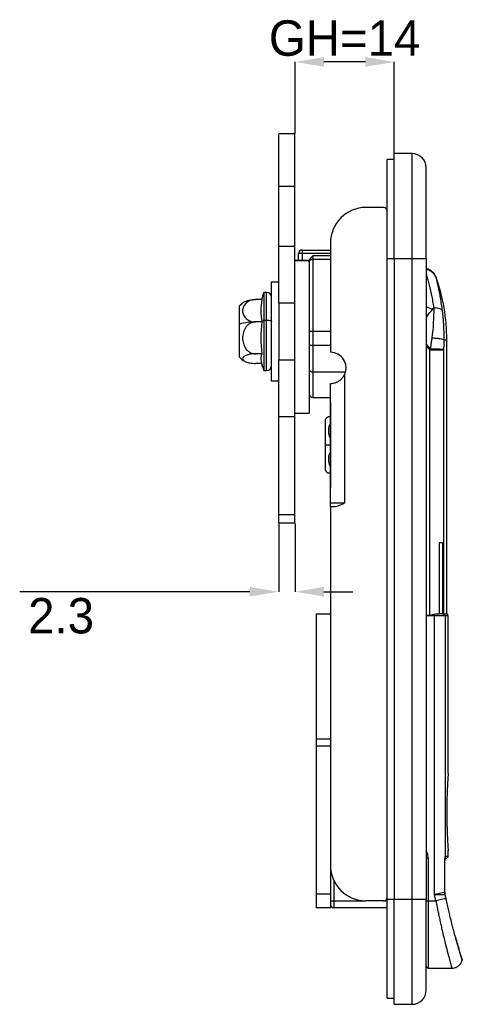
# Model space of a CAD drawing. Header units: millimetres. Extents: x 346 to 889, y 14 to 398.
# Tile 5 of 8: x 539 to 601, y 161 to 300. Entities that reach past the tile are written whole.
import ezdxf

# ---------------------------------------------------------------- set-up
doc = ezdxf.new("R2010")
doc.units = ezdxf.units.MM
doc.header["$PDSIZE"] = -1
doc.layers.add('1轮廓实线层', color=7, linetype='Continuous')
doc.layers.add('7标注层', color=3, linetype='Continuous')
doc.styles.add('SLDTEXTSTYLE5', font='TXT', dxfattribs={"width": 0.7})
doc.dimstyles.new('SLDDIMSTYLE0', dxfattribs={"dimtxt": 3.5, "dimasz": 4.08, "dimexe": 0, "dimexo": 0.0625, "dimgap": 0.875, "dimtad": 2, "dimlfac": 2, "dimrnd": 1e-09, "dimzin": 12, "dimdsep": 46, "dimtxsty": 'SLDTEXTSTYLE5', "dimsah": 1, "dimcen": 0.09, "dimadec": 0, "dimazin": 3, "dimtfac": 1, "dimtofl": 0, "dimtmove": 0, "dimatfit": 3, "dimfxl": 1, "dimfrac": 2, "dimtolj": 1, "dimtzin": 12, "dimarcsym": 0})

# ---------------------------------------------------------------- blocks, each defined once
blk = doc.blocks.new('_D_3')
at = {"layer": '7标注层', "color": 0, "lineweight": -2, "transparency": 16777216}
for p, q in [((577.59, 284.25), (577.59, 294.34)), ((587.51, 294.34), (581.67, 294.34)), ((591.59, 281.48), (591.59, 294.34))]:
    blk.add_line(p, q, dxfattribs=at)
at = {"layer": '7标注层', "color": 0, "transparency": 16777216}
for points in [[(581.67, 295.02), (581.67, 293.66), (577.59, 294.34)], [(587.51, 295.02), (587.51, 293.66), (591.59, 294.34)]]:
    blk.add_solid(points, dxfattribs=at)
at = {"layer": 'Defpoints', "color": 0, "transparency": 16777216}
for p in [(577.59, 294.34), (577.59, 284.19), (591.59, 281.41)]:
    blk.add_point(p, dxfattribs=at)
at = {"layer": '7标注层', "color": 0, "transparency": 16777216, "insert": (584.59, 300.21), "char_height": 3.5, "attachment_point": 2}
blk.add_mtext('\\A1;{\\H1.42857x;GH=14}', dxfattribs=at)
blk = doc.blocks.new('_D_4')
at = {"layer": '7标注层', "color": 0, "lineweight": -2, "transparency": 16777216}
for p, q in [((575.29, 229.25), (575.29, 219.61)), ((577.59, 229.25), (577.59, 219.61)), ((571.21, 219.61), (538.78, 219.61)), ((581.67, 219.61), (585.75, 219.61))]:
    blk.add_line(p, q, dxfattribs=at)
at = {"layer": '7标注层', "color": 0, "transparency": 16777216}
for points in [[(571.21, 220.29), (571.21, 218.93), (575.29, 219.61)], [(581.67, 220.29), (581.67, 218.93), (577.59, 219.61)]]:
    blk.add_solid(points, dxfattribs=at)
at = {"layer": 'Defpoints', "color": 0, "transparency": 16777216}
for p in [(575.29, 229.31), (577.59, 229.31), (577.59, 219.61)]:
    blk.add_point(p, dxfattribs=at)
at = {"layer": '7标注层', "color": 0, "transparency": 16777216, "insert": (544.61, 218.73), "char_height": 3.5, "attachment_point": 2}
blk.add_mtext('\\A1;{\\H1.42857x;2.3}', dxfattribs=at)

msp = doc.modelspace()

# ---------------------------------------------------------------- linework, layer by layer
at = {"layer": '1轮廓实线层'}
for p, q in [((577.587, 284.186), (575.287, 284.186)), ((575.287, 276.779), (575.287, 284.186)), ((577.587, 276.779), (577.587, 284.186)), ((591.587, 280.564), (590.587, 280.564)), ((590.587, 273.314), (590.587, 280.564)), ((594.087, 281.414), (591.587, 281.414)), ((591.587, 266.564), (591.587, 281.414)), ((594.087, 266.564), (594.087, 281.414)), ((596.087, 266.564), (596.087, 279.414)), ((577.587, 276.779), (575.287, 276.779)), ((575.287, 268.314), (575.287, 276.779)), ((577.587, 268.314), (577.587, 276.779)), ((590.087, 273.814), (587.587, 273.814)), ((590.587, 176.514), (590.587, 273.314)), ((577.587, 268.314), (575.287, 268.314)), ((575.287, 260.314), (575.287, 268.314)), ((577.587, 260.314), (577.587, 268.314)), ((582.587, 268.814), (582.587, 253.388)), ((578.087, 266.34), (578.087, 267.314)), ((578.587, 267.314), (578.087, 267.314)), ((578.587, 267.814), (578.587, 267.314)), ((578.587, 267.814), (582.587, 267.814)), ((578.587, 267.314), (578.587, 266.34)), ((582.587, 267.314), (578.587, 267.314)), ((580.087, 266.979), (580.087, 266.535)), ((582.587, 266.979), (580.087, 266.979)), ((579.587, 266.34), (577.587, 266.34)), ((579.587, 266.273), (577.587, 266.273)), ((579.587, 266.34), (579.587, 266.273)), ((579.587, 266.273), (579.587, 244.814)), ((580.087, 266.535), (580.087, 256.314)), ((580.087, 266.535), (582.587, 266.535)), ((591.587, 266.564), (590.587, 266.564)), ((594.087, 266.564), (591.587, 266.564)), ((591.587, 266.564), (591.587, 176.264)), ((596.087, 266.564), (594.087, 266.564)), ((594.087, 176.264), (594.087, 266.564)), ((596.087, 266.564), (596.087, 176.264)), ((597.441, 264.052), (597.456, 264.052)), ((574.287, 249.314), (574.287, 263.314)), ((574.287, 263.314), (575.287, 263.314)), ((573.587, 261.814), (573.187, 261.814)), ((573.187, 261.814), (573.187, 257.92)), ((573.587, 257.92), (573.587, 261.814)), ((569.787, 257.37), (569.787, 259.932)), ((572.916, 260.814), (572.023, 260.814)), ((577.587, 260.314), (575.287, 260.314)), ((575.287, 260.314), (575.287, 252.314)), ((577.587, 252.314), (577.587, 260.314)), ((596.954, 259.417), (596.087, 259.784)), ((569.787, 252.695), (569.787, 257.37)), ((572.916, 257.663), (572.023, 257.663)), ((573.187, 257.92), (573.187, 250.814)), ((573.187, 257.92), (573.587, 257.92)), ((573.587, 250.814), (573.587, 257.92)), ((580.087, 256.314), (579.587, 256.314)), ((580.087, 256.314), (580.087, 254.414)), ((582.587, 256.314), (580.087, 256.314)), ((579.587, 254.414), (580.087, 254.414)), ((580.087, 254.414), (580.087, 250.615)), ((580.087, 254.414), (582.587, 254.414)), ((596.685, 253.882), (596.087, 254.571)), ((596.595, 253.712), (596.087, 254.272)), ((598.987, 255.116), (598.606, 255.116)), ((598.987, 216.496), (598.987, 255.116)), ((572.916, 253.162), (572.023, 253.162)), ((596.595, 253.712), (598.594, 253.712)), ((596.595, 216.314), (596.595, 253.712)), ((598.594, 216.496), (598.594, 253.712)), ((572.884, 251.813), (572.023, 251.813)), ((575.287, 252.314), (577.587, 252.314)), ((575.287, 244.314), (575.287, 252.314)), ((577.587, 244.314), (577.587, 252.314)), ((573.187, 250.814), (573.587, 250.814)), ((580.087, 250.615), (584.711, 250.615)), ((580.087, 250.615), (580.087, 247.014)), ((584.587, 250.271), (584.587, 232.139)), ((575.287, 249.314), (574.287, 249.314)), ((582.587, 232.139), (582.587, 248.988)), ((580.087, 247.014), (582.587, 247.014)), ((582.596, 246.314), (582.596, 234.314)), ((577.587, 244.814), (579.587, 244.814)), ((575.287, 244.314), (577.587, 244.314)), ((575.287, 230.52), (575.287, 244.314)), ((577.587, 230.52), (577.587, 244.314)), ((581.887, 240.314), (581.887, 243.932)), ((581.887, 236.695), (581.887, 240.314)), ((581.887, 240.314), (582.596, 240.314)), ((582.587, 232.139), (584.587, 232.139)), ((582.587, 231.639), (582.587, 181.014)), ((582.587, 231.639), (583.087, 231.639)), ((575.287, 230.52), (577.587, 230.52)), ((575.287, 229.314), (575.287, 230.52)), ((575.287, 229.314), (577.587, 229.314)), ((577.587, 229.314), (577.587, 230.52)), ((597.911, 226.514), (597.911, 216.514)), ((598.383, 226.514), (597.911, 226.514)), ((598.383, 226.514), (598.383, 216.514)), ((580.587, 216.514), (582.587, 216.514)), ((580.587, 216.514), (580.587, 198.814)), ((596.087, 216.314), (596.595, 216.314)), ((596.087, 216.3), (596.595, 216.293)), ((597.253, 216.214), (596.087, 216.214)), ((596.595, 216.314), (596.768, 216.314)), ((597.253, 216.214), (597.253, 216.453)), ((597.253, 176.897), (597.253, 216.214)), ((598.744, 216.214), (597.253, 216.214)), ((598.383, 216.514), (597.911, 216.514)), ((598.744, 216.214), (598.744, 182.132)), ((599.187, 216.214), (598.744, 216.214)), ((599.187, 193.964), (599.187, 216.214)), ((582.587, 198.814), (580.587, 198.814)), ((580.587, 198.814), (580.587, 197.814)), ((582.587, 197.814), (580.587, 197.814)), ((580.587, 197.814), (580.587, 177.014)), ((596.387, 182.014), (596.087, 182.014)), ((596.387, 182.014), (596.387, 176.014)), ((598.744, 182.132), (598.734, 182.076)), ((598.79, 182.314), (599.187, 182.314)), ((598.793, 182.014), (598.887, 182.014)), ((599.187, 182.314), (599.187, 183.064)), ((582.587, 181.014), (582.587, 177.014)), ((598.705, 177.222), (598.705, 181.714)), ((598.705, 181.714), (598.715, 181.714)), ((598.715, 177.222), (598.715, 181.714)), ((583.087, 178.834), (583.087, 176.014)), ((580.587, 177.014), (582.587, 177.014)), ((580.587, 177.014), (580.587, 175.014)), ((582.587, 177.014), (582.587, 175.014)), ((590.587, 176.264), (590.587, 176.514)), ((597.453, 176.014), (597.253, 176.897)), ((598.739, 176.899), (598.702, 177.224)), ((598.715, 177.222), (598.705, 177.222)), ((598.734, 176.944), (598.709, 177.167)), ((598.741, 176.901), (598.738, 176.901)), ((598.741, 176.901), (598.75, 176.904)), ((598.87, 176.334), (598.741, 176.901)), ((598.879, 176.336), (598.75, 176.904)), ((582.587, 175.014), (580.587, 175.014)), ((582.587, 176.014), (583.087, 176.014)), ((583.087, 176.014), (583.087, 175.014)), ((583.087, 176.014), (587.587, 176.014)), ((590.587, 175.014), (583.087, 175.014)), ((590.087, 176.014), (587.587, 176.014)), ((590.087, 176.014), (590.587, 176.014)), ((590.587, 176.264), (591.587, 176.264)), ((590.587, 162.264), (590.587, 176.264)), ((591.587, 176.264), (594.087, 176.264)), ((591.587, 161.414), (591.587, 176.264)), ((594.087, 176.264), (596.087, 176.264)), ((594.087, 161.414), (594.087, 176.264)), ((596.087, 163.414), (596.087, 176.264)), ((596.087, 176.014), (596.387, 176.014)), ((596.387, 176.014), (597.453, 176.014)), ((596.387, 176.014), (596.387, 166.514)), ((598.87, 176.334), (597.453, 176.014)), ((598.879, 176.336), (598.87, 176.334)), ((598.937, 176.078), (598.878, 176.338)), ((598.937, 176.077), (598.878, 176.338)), ((598.937, 176.078), (598.927, 176.076)), ((601.154, 167.812), (601.157, 167.804)), ((601.155, 167.81), (601.157, 167.802)), ((596.387, 166.514), (599.712, 166.514)), ((590.587, 162.264), (591.587, 162.264)), ((591.587, 161.414), (594.087, 161.414))]:
    msp.add_line(p, q, dxfattribs=at)
at = {"layer": '1轮廓实线层', "flags": 128}
for points in [[(573.587, 257.92), (573.723, 257.916), (573.855, 257.904), (573.976, 257.885), (574.082, 257.86), (574.169, 257.829), (574.233, 257.794), (574.273, 257.755), (574.287, 257.715)], [(596.595, 216.293), (596.595, 216.296), (596.595, 216.298), (596.595, 216.301), (596.595, 216.304), (596.595, 216.306), (596.595, 216.309), (596.595, 216.311), (596.595, 216.314)]]:
    msp.add_lwpolyline(points, dxfattribs=at)
at = {"layer": '1轮廓实线层'}
for centre, radius, start, end in [((594.087, 279.414), 2, 0, 90), ((587.587, 268.814), 5, 90, 180), ((590.087, 273.314), 0.5, 0, 90), ((578.587, 267.314), 0.5, 90, 180), ((571.987, 255.116), 27, 360, 19.32834), ((589.542, 256.314), 17.256, 161.41338, 164.88302), ((573.587, 261.114), 0.7, 0, 90), ((572.023, 257.932), 3, 120.91761, 138.18969), ((580.619, 259.238), 7.862, 168.44013, 191.55987), ((571.879, 250.055), 7.609, 88.92025, 105.96279), ((588.695, 255.412), 15.938, 171.88441, 188.11559), ((575.754, 254.952), 3.924, 130.86389, 136.31618), ((574.269, 252.489), 1.511, 153.54223, 193.71828), ((582.587, 251.188), 2.2, 335.38002, 90), ((572.023, 254.695), 3, 221.81031, 239.06899), ((589.542, 256.314), 17.256, 194.02689, 198.58662), ((573.587, 251.514), 0.7, 270, 0), ((580.034, 251.064), 0.453, 188.83351, 276.7016), ((580.087, 247.514), 0.5, 180, 270), ((584.123, 241.932), 3, 127.22461, 138.18969), ((584.123, 238.695), 3, 221.81031, 232.76655), ((598.445, 216.214), 0.299, 359.87025, 79.94203), ((598.887, 216.214), 0.3, 0, 71.1006), ((594.587, 182.014), 1.8, 0, 33.55731), ((598.887, 182.314), 0.3, 269.99996, 0), ((587.587, 181.014), 5, 180, 270), ((590.087, 176.514), 0.5, 270, 0), ((583.087, 175.514), 0.5, 180, 270), ((596.387, 166.814), 0.3, 180, 270), ((594.087, 163.414), 2, 270, 0)]:
    msp.add_arc(centre, radius, start, end, dxfattribs=at)
for points, knots in [([(579.587, 266.113), (579.587, 266.286), (579.654, 266.45), (579.843, 266.735), (579.966, 266.858), (580.087, 266.979)], [0, 0, 0, 0, 0.5, 0.5, 1, 1, 1, 1]), ([(579.587, 266.089), (579.588, 266.11), (579.589, 266.15), (579.604, 266.209), (579.625, 266.264), (579.654, 266.315), (579.688, 266.36), (579.727, 266.4), (579.769, 266.435), (579.813, 266.464), (579.859, 266.487), (579.906, 266.506), (579.953, 266.519), (579.998, 266.528), (580.043, 266.534), (580.072, 266.534), (580.087, 266.535)], [0, 0, 0, 0, 0.088195, 0.173811, 0.256848, 0.3373059, 0.4151847, 0.4904841, 0.5632041, 0.6333443, 0.7009046, 0.7658848, 0.8282846, 0.8881039, 0.9453424, 1, 1, 1, 1]), ([(597.44, 264.046), (597.39, 264.16), (597.261, 264.45), (596.895, 264.815), (596.478, 265.086), (596.188, 265.146), (596.087, 265.167)], [0, 0, 0, 0, 0.2026155, 0.5172076, 0.8318027, 1, 1, 1, 1]), ([(597.473, 263.971), (597.393, 264.119), (597.23, 264.42), (596.845, 264.768), (596.454, 264.996), (596.185, 265.051), (596.087, 265.071)], [0, 0, 0, 0, 0.2746473, 0.5569305, 0.8374309, 1, 1, 1, 1]), ([(596.087, 264.452), (596.096, 264.418), (596.147, 264.24), (596.273, 263.775), (596.45, 263.082), (596.637, 262.295), (596.82, 261.454), (596.994, 260.58), (597.099, 259.967), (597.151, 259.668)], [0, 0, 0, 0, 0.04072584, 0.21637908, 0.3857996, 0.54892455, 0.70570186, 0.85609148, 1, 1, 1, 1]), ([(598.381, 259.236), (598.341, 259.553), (598.253, 260.194), (598.109, 261.089), (597.959, 261.902), (597.817, 262.596), (597.693, 263.158), (597.607, 263.527), (597.569, 263.686), (597.556, 263.738)], [0, 0, 0, 0, 0.1419295, 0.2943229, 0.446065, 0.5974101, 0.7487797, 0.9009107, 1, 1, 1, 1]), ([(572.023, 260.814), (571.885, 260.814), (571.751, 260.801), (571.489, 260.752), (571.361, 260.715), (571.126, 260.622), (571.017, 260.565), (570.818, 260.437), (570.73, 260.367), (570.573, 260.214), (570.505, 260.132), (570.392, 259.964), (570.345, 259.878), (570.234, 259.609), (570.198, 259.424), (570.198, 259.052), (570.234, 258.867), (570.381, 258.513), (570.494, 258.339), (570.727, 258.112), (570.817, 258.04), (571.015, 257.912), (571.123, 257.856), (571.361, 257.762), (571.486, 257.725), (571.747, 257.676), (571.885, 257.663), (572.023, 257.663)], [0, 0, 0, 0, 0.0625, 0.0625, 0.125, 0.125, 0.1875, 0.1875, 0.25, 0.25, 0.3125, 0.3125, 0.375, 0.375, 0.5, 0.5, 0.625, 0.625, 0.75, 0.75, 0.8125, 0.8125, 0.875, 0.875, 0.9375, 0.9375, 1, 1, 1, 1]), ([(570.486, 260.497), (570.579, 260.549), (570.766, 260.651), (571.243, 260.762), (571.691, 260.81), (571.957, 260.813), (572.023, 260.814)], [0, 0, 0, 0, 0.2969726, 0.5979512, 0.9004222, 1, 1, 1, 1]), ([(596.087, 258.282), (596.144, 258.36), (596.438, 258.766), (596.724, 259.126), (596.954, 259.417)], [0, 0, 0, 0, 0.194417, 1, 1, 1, 1]), ([(598.381, 259.236), (598.359, 259.291), (598.317, 259.344), (598.187, 259.444), (598.099, 259.49), (597.882, 259.568), (597.753, 259.601), (597.468, 259.647), (597.312, 259.662), (597.151, 259.668)], [0, 0, 0, 0, 0.25, 0.25, 0.5, 0.5, 0.75, 0.75, 1, 1, 1, 1]), ([(598.606, 255.116), (598.609, 255.378), (598.609, 255.905), (598.59, 256.668), (598.554, 257.382), (598.508, 258.027), (598.454, 258.601), (598.41, 258.996), (598.385, 259.2), (598.381, 259.236)], [0, 0, 0, 0, 0.1868979, 0.3751187, 0.5476726, 0.7047544, 0.8464733, 0.9728621, 1, 1, 1, 1]), ([(572.023, 257.663), (571.885, 257.663), (571.751, 257.644), (571.489, 257.574), (571.361, 257.521), (571.126, 257.388), (571.017, 257.308), (570.818, 257.125), (570.73, 257.024), (570.573, 256.806), (570.505, 256.689), (570.392, 256.45), (570.345, 256.326), (570.234, 255.943), (570.198, 255.678), (570.198, 255.147), (570.234, 254.883), (570.381, 254.376), (570.494, 254.129), (570.727, 253.804), (570.817, 253.701), (571.015, 253.519), (571.123, 253.439), (571.361, 253.304), (571.486, 253.252), (571.747, 253.181), (571.885, 253.162), (572.023, 253.162)], [0, 0, 0, 0, 0.0625, 0.0625, 0.125, 0.125, 0.1875, 0.1875, 0.25, 0.25, 0.3125, 0.3125, 0.375, 0.375, 0.5, 0.5, 0.625, 0.625, 0.75, 0.75, 0.8125, 0.8125, 0.875, 0.875, 0.9375, 0.9375, 1, 1, 1, 1]), ([(598.606, 255.116), (598.585, 255.143), (598.532, 255.171), (598.349, 255.227), (598.219, 255.255), (597.897, 255.303), (597.705, 255.324), (597.297, 255.356), (597.082, 255.367), (596.873, 255.373)], [0, 0, 0, 0, 0.25, 0.25, 0.5, 0.5, 0.75, 0.75, 1, 1, 1, 1]), ([(598.594, 253.801), (598.594, 253.879), (598.596, 254.158), (598.599, 254.597), (598.603, 254.956), (598.606, 255.116)], [0, 0, 0, 0, 0.1774232, 0.6332241, 1, 1, 1, 1]), ([(572.023, 253.162), (571.885, 253.162), (571.751, 253.157), (571.489, 253.136), (571.361, 253.12), (571.126, 253.08), (571.017, 253.056), (570.818, 253.001), (570.73, 252.971), (570.573, 252.906), (570.505, 252.871), (570.392, 252.799), (570.345, 252.762), (570.234, 252.647), (570.198, 252.568), (570.198, 252.408), (570.234, 252.329), (570.381, 252.177), (570.494, 252.103), (570.727, 252.006), (570.817, 251.975), (571.015, 251.92), (571.123, 251.896), (571.361, 251.856), (571.486, 251.84), (571.747, 251.819), (571.885, 251.813), (572.023, 251.813)], [0, 0, 0, 0, 0.0625, 0.0625, 0.125, 0.125, 0.1875, 0.1875, 0.25, 0.25, 0.3125, 0.3125, 0.375, 0.375, 0.5, 0.5, 0.625, 0.625, 0.75, 0.75, 0.8125, 0.8125, 0.875, 0.875, 0.9375, 0.9375, 1, 1, 1, 1]), ([(596.685, 253.882), (596.903, 253.881), (597.134, 253.878), (597.579, 253.869), (597.793, 253.863), (598.155, 253.847), (598.303, 253.838), (598.511, 253.82), (598.572, 253.81), (598.594, 253.801)], [0, 0, 0, 0, 0.25, 0.25, 0.5, 0.5, 0.75, 0.75, 1, 1, 1, 1]), ([(598.594, 253.712), (598.594, 253.719), (598.594, 253.747), (598.594, 253.777), (598.594, 253.8), (598.594, 253.801)], [0, 0, 0, 0, 0.2547648, 0.9382555, 1, 1, 1, 1]), ([(582.587, 248.988), (582.587, 248.988), (582.604, 248.988), (582.672, 248.989), (582.723, 248.991), (582.921, 249.009), (583.119, 249.039), (583.46, 249.165), (583.582, 249.221), (583.821, 249.362), (583.941, 249.448), (584.163, 249.646), (584.265, 249.758), (584.446, 250.002), (584.523, 250.132), (584.587, 250.271)], [0, 0, 0, 0, 0.125, 0.125, 0.25, 0.25, 0.5, 0.5, 0.625, 0.625, 0.75, 0.75, 0.875, 0.875, 1, 1, 1, 1]), ([(582.314, 244.314), (582.309, 244.314), (582.268, 244.314), (582.36, 244.314), (582.569, 244.314), (582.596, 244.314)], [0, 0, 0, 0, 0.1062722, 0.8843401, 1, 1, 1, 1]), ([(582.596, 243.367), (582.514, 243.221), (582.31, 242.854), (582.278, 242.152), (582.358, 241.554), (582.568, 241.274), (582.596, 241.237)], [0, 0, 0, 0, 0.2182373, 0.5474499, 0.9414342, 1, 1, 1, 1]), ([(582.596, 239.367), (582.514, 239.221), (582.31, 238.854), (582.278, 238.152), (582.358, 237.554), (582.568, 237.274), (582.596, 237.237)], [0, 0, 0, 0, 0.2182373, 0.5474498, 0.9414341, 1, 1, 1, 1]), ([(582.596, 236.314), (582.512, 236.314), (582.323, 236.314), (582.317, 236.314), (582.314, 236.314)], [0, 0, 0, 0, 0.4418447, 1, 1, 1, 1]), ([(582.587, 231.639), (582.587, 231.639), (582.587, 231.711), (582.587, 231.901), (582.587, 232.021), (582.587, 232.139)], [0, 0, 0, 0, 0.5, 0.5, 1, 1, 1, 1]), ([(583.087, 231.639), (583.355, 231.639), (583.613, 231.711), (584.111, 231.901), (584.35, 232.021), (584.587, 232.139)], [0, 0, 0, 0, 0.5, 0.5, 1, 1, 1, 1]), ([(596.768, 216.314), (596.852, 216.333), (596.933, 216.359), (597.094, 216.408), (597.174, 216.432), (597.253, 216.453)], [0, 0, 0, 0, 0.5, 0.5, 1, 1, 1, 1]), ([(597.253, 216.453), (597.372, 216.483), (597.488, 216.497), (597.709, 216.512), (597.815, 216.514), (597.911, 216.514)], [0, 0, 0, 0, 0.5, 0.5, 1, 1, 1, 1]), ([(599.187, 193.964), (599.187, 193.963), (599.186, 193.961), (599.185, 193.946), (599.184, 193.921), (599.181, 193.884), (599.178, 193.837), (599.173, 193.777), (599.168, 193.705), (599.162, 193.62), (599.156, 193.522), (599.148, 193.41), (599.14, 193.284), (599.131, 193.143), (599.122, 192.988), (599.112, 192.819), (599.097, 192.552), (599.077, 192.172), (599.054, 191.668), (599.035, 191.159), (599.019, 190.66), (599.006, 190.181), (598.998, 189.73), (598.994, 189.438), (598.992, 189.3)], [0, 0, 0, 0, 0.02937535, 0.05932859, 0.08985919, 0.12096603, 0.15264849, 0.18490608, 0.21773852, 0.25114562, 0.28512716, 0.31968269, 0.35481183, 0.39051411, 0.42678924, 0.46363694, 0.5010571, 0.58943886, 0.67211215, 0.74907912, 0.82034454, 0.88591283, 0.94580213, 1, 1, 1, 1]), ([(598.992, 189.3), (598.992, 189.222), (598.99, 189.064), (598.989, 188.824), (598.988, 188.578), (598.988, 188.328), (598.99, 188.073), (598.991, 187.814), (598.994, 187.552), (598.998, 187.288), (599.003, 187.022), (599.009, 186.755), (599.016, 186.488), (599.023, 186.223), (599.032, 185.959), (599.041, 185.699), (599.051, 185.444), (599.062, 185.194), (599.077, 184.868), (599.096, 184.493), (599.118, 184.106), (599.137, 183.79), (599.153, 183.539), (599.166, 183.348), (599.176, 183.211), (599.182, 183.123), (599.186, 183.072), (599.186, 183.066), (599.187, 183.064)], [0, 0, 0, 0, 0.0251955, 0.0509128, 0.0771438, 0.1038865, 0.1311447, 0.1589206, 0.1872143, 0.2160259, 0.2453562, 0.2752056, 0.3055742, 0.3364623, 0.3678705, 0.3997997, 0.4322503, 0.4652225, 0.4987165, 0.5671363, 0.6323845, 0.6944577, 0.7533512, 0.8090604, 0.8615819, 0.9109144, 0.9570552, 1, 1, 1, 1]), ([(598.744, 182.132), (598.742, 182.117), (598.738, 182.087), (598.731, 182.039), (598.724, 181.987), (598.716, 181.916), (598.707, 181.824), (598.706, 181.749), (598.705, 181.714)], [0, 0, 0, 0, 0.1410474, 0.2800091, 0.4000086, 0.538575, 0.7832814, 1, 1, 1, 1]), ([(598.714, 181.711), (598.716, 181.779), (598.719, 181.883), (598.734, 182.01), (598.74, 182.067), (598.743, 182.095)], [0, 0, 0, 0, 0.4780177, 0.7322693, 1, 1, 1, 1]), ([(598.735, 182.15), (598.747, 182.166), (598.783, 182.213), (598.787, 182.273), (598.79, 182.314)], [0, 0, 0, 0, 0.3333333, 1, 1, 1, 1]), ([(598.79, 182.314), (598.787, 182.313), (598.782, 182.311), (598.775, 182.298), (598.769, 182.28), (598.763, 182.258), (598.758, 182.234), (598.754, 182.21), (598.751, 182.187), (598.748, 182.166), (598.746, 182.148), (598.745, 182.137), (598.744, 182.132)], [0, 0, 0, 0, 0.1572675, 0.3017201, 0.433429, 0.5524064, 0.6586944, 0.7523202, 0.8332804, 0.9015613, 0.9571404, 1, 1, 1, 1]), ([(599.185, 183.083), (599.185, 183.085), (599.186, 183.089), (599.185, 183.093), (599.184, 183.094)], [0, 0, 0, 0, 0.7002205, 1, 1, 1, 1]), ([(598.705, 177.222), (598.622, 177.204), (598.43, 177.16), (597.908, 177.044), (597.582, 176.971), (597.253, 176.897)], [0, 0, 0, 0, 0.5, 0.5, 1, 1, 1, 1]), ([(597.253, 176.897), (597.292, 176.897), (597.372, 176.897), (597.495, 176.897), (597.624, 176.898), (597.799, 176.899), (597.997, 176.9), (598.211, 176.9), (598.392, 176.9), (598.546, 176.901), (598.667, 176.902), (598.716, 176.901), (598.741, 176.901)], [0, 0, 0, 0, 0.0578541, 0.1195895, 0.1853699, 0.2553222, 0.391215, 0.5076463, 0.6353461, 0.755824, 0.8774541, 1, 1, 1, 1]), ([(598.705, 177.222), (598.705, 177.217), (598.705, 177.184), (598.708, 177.124), (598.715, 177.042), (598.727, 176.968), (598.737, 176.921), (598.741, 176.901)], [0, 0, 0, 0, 0.0484579, 0.3030677, 0.5570567, 0.810951, 1, 1, 1, 1]), ([(597.453, 176.014), (597.472, 175.912), (597.512, 175.706), (597.573, 175.394), (597.636, 175.075), (597.702, 174.749), (597.77, 174.417), (597.84, 174.079), (597.913, 173.736), (597.987, 173.389), (598.064, 173.038), (598.142, 172.684), (598.249, 172.21), (598.408, 171.523), (598.611, 170.671), (598.808, 169.876), (599.049, 168.931), (599.299, 167.991), (599.482, 167.325), (599.576, 166.985), (599.626, 166.809), (599.663, 166.675), (599.69, 166.582), (599.706, 166.524), (599.708, 166.517), (599.709, 166.514)], [0, 0, 0, 0, 0.020525, 0.0415913, 0.0631949, 0.0853329, 0.108006, 0.1312153, 0.154961, 0.1792423, 0.2040591, 0.2294113, 0.2552992, 0.3075721, 0.3830543, 0.4558837, 0.5098455, 0.6442705, 0.7578862, 0.7997905, 0.8410766, 0.8817421, 0.9217854, 0.9612053, 1, 1, 1, 1]), ([(600.241, 170.799), (600.221, 170.874), (600.173, 171.045), (600.109, 171.282), (600.038, 171.543), (599.971, 171.794), (599.891, 172.095), (599.804, 172.425), (599.667, 172.957), (599.499, 173.622), (599.302, 174.436), (599.115, 175.232), (598.99, 175.792), (598.927, 176.076)], [0, 0, 0, 0, 0.0499358, 0.1146333, 0.1525761, 0.2145294, 0.269091, 0.3341836, 0.4097299, 0.5761391, 0.7054909, 0.8507489, 1, 1, 1, 1]), ([(601.11, 167.955), (601.074, 168.073), (601.001, 168.309), (600.799, 168.973), (600.549, 169.815), (600.348, 170.525), (600.247, 170.878)], [0, 0, 0, 0, 0.2516879, 0.5027168, 0.7527232, 1, 1, 1, 1]), ([(601.161, 167.639), (601.153, 167.667), (601.14, 167.71), (601.06, 167.973), (600.981, 168.235), (600.882, 168.567), (600.763, 168.969), (600.62, 169.46), (600.492, 169.906), (600.392, 170.261), (600.326, 170.495), (600.275, 170.676), (600.246, 170.781), (600.241, 170.799)], [0, 0, 0, 0, 0.21050784, 0.31757095, 0.42562234, 0.52679753, 0.63360058, 0.74590707, 0.86359008, 0.90362493, 0.94611769, 0.9910521, 1, 1, 1, 1]), ([(599.709, 166.514), (599.854, 166.514), (600.008, 166.535), (600.315, 166.632), (600.467, 166.708), (600.741, 166.912), (600.863, 167.04), (601.053, 167.325), (601.121, 167.482), (601.161, 167.639)], [0, 0, 0, 0, 0.25, 0.25, 0.5, 0.5, 0.75, 0.75, 1, 1, 1, 1]), ([(601.149, 167.809), (601.157, 167.789), (601.18, 167.735), (601.169, 167.677), (601.161, 167.639)], [0, 0, 0, 0, 0.3542891, 1, 1, 1, 1])]:
    msp.add_open_spline(points, degree=3, knots=knots, dxfattribs=at)
for points in [[(597.473, 263.973), (597.462, 264), (597.451, 264.027), (597.441, 264.052)], [(597.481, 263.974), (597.472, 264.001), (597.464, 264.027), (597.456, 264.052)], [(597.456, 264.052), (597.462, 264.052), (597.465, 264.052), (597.465, 264.052)], [(597.556, 263.738), (597.531, 263.818), (597.503, 263.896), (597.473, 263.971)], [(597.151, 259.668), (597.157, 258.296), (597.067, 256.85), (596.873, 255.373)], [(596.954, 259.417), (597.02, 259.501), (597.086, 259.585), (597.151, 259.668)], [(596.873, 255.373), (596.852, 255.211), (596.81, 254.884), (596.747, 254.386), (596.705, 254.051), (596.685, 253.882)], [(596.685, 253.882), (596.675, 253.863), (596.655, 253.825), (596.625, 253.769), (596.605, 253.731), (596.595, 253.712)], [(596.595, 216.293), (596.654, 216.293), (596.711, 216.3), (596.768, 216.314)], [(598.383, 216.514), (598.427, 216.514), (598.465, 216.513), (598.497, 216.509)], [(598.497, 216.509), (598.546, 216.503), (598.578, 216.496), (598.594, 216.496)], [(598.594, 216.496), (598.859, 216.496), (598.99, 216.496), (598.987, 216.496)], [(598.992, 189.3), (598.994, 189.296), (598.993, 189.293), (598.987, 189.289)], [(598.927, 176.076), (598.921, 176.105), (598.908, 176.162), (598.889, 176.248), (598.876, 176.306), (598.87, 176.334)]]:
    msp.add_open_spline(points, degree=3, dxfattribs=at)

# ---------------------------------------------------------------- dimensions: what is measured, and where the dimension line sits
at = {"layer": '7标注层'}
for base, p1, p2, text, picture, middle in [((577.587, 294.338), (591.587, 281.414), (577.587, 284.186), '{\\H1.42857x;GH=<>}', '_D_3', (584.587, 294.338)), ((577.587, 219.606), (575.287, 229.314), (577.587, 229.314), '{\\H1.42857x;<>}', '_D_4', (544.609, 219.606))]:
    dim = msp.add_linear_dim(base=base, p1=p1, p2=p2, text=text, dimstyle='SLDDIMSTYLE0', override={"dimlfac": 1, "dimtxsty": 'Standard'}, dxfattribs=at)
    dim.commit()
    dim.dimension.update_dxf_attribs({"geometry": picture, "text_midpoint": middle, "dimtype": 160})

doc.saveas('drawing.dxf')
